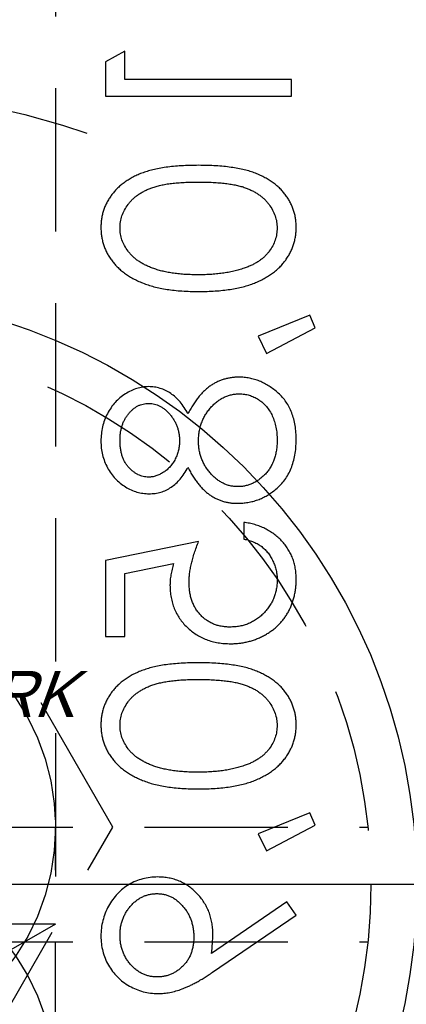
# Model space of a CAD drawing. Extents: x 2651 to 7771, y -1163 to 1075.
# Tile 60 of 256: x 4114 to 4121, y 54 to 71. Entities that reach past the tile are written whole.
import ezdxf

# ---------------------------------------------------------------- set-up
doc = ezdxf.new("R2010")
doc.units = 0
doc.header["$LTSCALE"] = 10
for name, pattern in [('CNSCEN', [17, 15, -1, 0, -1]), ('CNSHID', [4, 3, -1]), ('HIDDEN', [0.375, 0.25, -0.125])]:
    doc.linetypes.add(name, pattern=pattern)
doc.layers.get('0').update_dxf_attribs({"linetype": 'CONTINUOUS'})
doc.layers.get('Defpoints').update_dxf_attribs({"linetype": 'CONTINUOUS'})
for name, color, linetype in [('1', 7, 'CONTINUOUS'), ('COOL', 150, 'HIDDEN'), ('DIM', 3, 'CONTINUOUS'), ('PIN', 3, 'CONTINUOUS'), ('WL1-HL', 4, 'CNSHID'), ('WOR1-CL', 1, 'CNSCEN'), ('WOR1-DL', 7, 'CONTINUOUS')]:
    doc.layers.add(name, color=color, linetype=linetype)
doc.styles.add('china', font='txt')
doc.styles.get("Standard").update_dxf_attribs({"font": 'romans.shx'})
doc.dimstyles.new('MM& INCH5', dxfattribs={"dimtxt": 5, "dimasz": 2.5, "dimexe": 1, "dimexo": 0.5, "dimtad": 0, "dimrnd": 1.38778e-17, "dimzin": 9, "dimdsep": 46, "dimtxsty": 'Standard', "dimblk": 'CLOSED', "dimcen": 0, "dimclrd": 3, "dimclre": 3, "dimclrt": 3, "dimazin": 2, "dimtfac": 0.75, "dimtofl": 0, "dimtmove": 0, "dimatfit": 3, "dimfxl": 0, "dimtolj": 1, "dimarcsym": 0})

# ---------------------------------------------------------------- blocks, each defined once
blk = doc.blocks.new('DSD')
at = {"layer": '1', "color": 7, "linetype": 'Continuous'}
for p, q in [((489.834, 501.531), (489.501, 501.341)), ((489.834, 501.033), (489.834, 501.531)), ((489.501, 501.341), (489.501, 500.742)), ((492.74, 501.033), (489.834, 501.033)), ((492.74, 500.742), (492.74, 501.033)), ((489.501, 500.742), (492.74, 500.742)), ((493.06, 496.922), (492.159, 496.555)), ((493.155, 496.704), (493.06, 496.922)), ((492.303, 496.258), (493.155, 496.704)), ((492.159, 496.555), (492.303, 496.258)), ((491.91, 493.31), (491.91, 493.019)), ((491.121, 492.978), (489.501, 492.646)), ((489.501, 492.646), (489.501, 491.317)), ((489.834, 492.419), (490.685, 492.593)), ((489.834, 491.317), (489.834, 492.419)), ((489.501, 491.317), (489.834, 491.317)), ((493.06, 488.245), (492.159, 487.878)), ((493.155, 488.027), (493.06, 488.245)), ((492.303, 487.58), (493.155, 488.027)), ((492.159, 487.878), (492.303, 487.58)), ((492.661, 486.692), (491.345, 485.791)), ((492.823, 486.459), (492.661, 486.692)), ((491.365, 485.462), (492.823, 486.459))]:
    blk.add_line(p, q, dxfattribs=at)
at = {"layer": '1', "color": 252, "linetype": 'Continuous', "extrusion": (0, 0, -1)}
blk.add_arc((-487.959, 486.516), 28.376, 96.2147, 157.8612, dxfattribs=at)
at = {"layer": '1', "color": 110, "linetype": 'Continuous'}
blk.add_arc((487.959, 486.516), 27.988, 21.018, 83.7852, dxfattribs=at)
at = {"layer": '1', "color": 7, "linetype": 'Continuous'}
for points, knots in [([(491.122, 499.538), (491.07, 499.538), (490.969, 499.537), (490.822, 499.531), (490.685, 499.52), (490.556, 499.505), (490.436, 499.487), (490.326, 499.462), (490.224, 499.435), (490.131, 499.403), (490.046, 499.367), (489.966, 499.327), (489.892, 499.283), (489.822, 499.237), (489.758, 499.187), (489.699, 499.134), (489.647, 499.076), (489.599, 499.015), (489.557, 498.952), (489.52, 498.886), (489.488, 498.819), (489.463, 498.749), (489.443, 498.679), (489.429, 498.606), (489.42, 498.531), (489.419, 498.481), (489.418, 498.455)], [0, 0, 0, 0, 0.068595, 0.133246, 0.194313, 0.251279, 0.304513, 0.354235, 0.400481, 0.443411, 0.484015, 0.523252, 0.561042, 0.5979, 0.633518, 0.668314, 0.702496, 0.736685, 0.770293, 0.803437, 0.835913, 0.86846, 0.900847, 0.933467, 0.966258, 1, 1, 1, 1]), ([(492.823, 498.455), (492.823, 498.481), (492.822, 498.531), (492.813, 498.606), (492.799, 498.678), (492.779, 498.749), (492.755, 498.818), (492.723, 498.885), (492.687, 498.95), (492.645, 499.013), (492.598, 499.073), (492.545, 499.131), (492.486, 499.184), (492.422, 499.233), (492.353, 499.281), (492.278, 499.324), (492.198, 499.364), (492.111, 499.401), (492.018, 499.433), (491.916, 499.462), (491.805, 499.485), (491.685, 499.504), (491.557, 499.52), (491.42, 499.531), (491.274, 499.537), (491.173, 499.538), (491.122, 499.538)], [0, 0, 0, 0, 0.033787, 0.066622, 0.099285, 0.131361, 0.163585, 0.196104, 0.228902, 0.262158, 0.295991, 0.330218, 0.36506, 0.400951, 0.43762, 0.475708, 0.515381, 0.556414, 0.599765, 0.646424, 0.696431, 0.749782, 0.806573, 0.867436, 0.931887, 1, 1, 1, 1]), ([(489.751, 498.446), (489.752, 498.481), (489.756, 498.553), (489.783, 498.659), (489.829, 498.76), (489.88, 498.841), (489.928, 498.903), (489.97, 498.947), (490.016, 498.987), (490.067, 499.025), (490.121, 499.06), (490.179, 499.093), (490.242, 499.122), (490.309, 499.149), (490.383, 499.172), (490.464, 499.192), (490.553, 499.21), (490.651, 499.223), (490.757, 499.234), (490.871, 499.241), (490.993, 499.247), (491.077, 499.247), (491.121, 499.247)], [0, 0, 0, 0, 0.060387, 0.120883, 0.182755, 0.247811, 0.281299, 0.315088, 0.349702, 0.384857, 0.420966, 0.458511, 0.497175, 0.537602, 0.580503, 0.627468, 0.678388, 0.733983, 0.793747, 0.857714, 0.926698, 1, 1, 1, 1]), ([(491.121, 499.247), (491.164, 499.247), (491.248, 499.247), (491.37, 499.241), (491.484, 499.234), (491.589, 499.224), (491.687, 499.209), (491.776, 499.193), (491.858, 499.173), (491.931, 499.149), (491.998, 499.123), (492.061, 499.093), (492.12, 499.062), (492.174, 499.026), (492.224, 498.988), (492.27, 498.947), (492.312, 498.903), (492.361, 498.841), (492.413, 498.76), (492.457, 498.658), (492.485, 498.553), (492.489, 498.481), (492.491, 498.446)], [0, 0, 0, 0, 0.072951, 0.141584, 0.205926, 0.265301, 0.320597, 0.371817, 0.41879, 0.461699, 0.502134, 0.540804, 0.578181, 0.614297, 0.649678, 0.684299, 0.718359, 0.752081, 0.817652, 0.879722, 0.939966, 1, 1, 1, 1]), ([(489.418, 498.455), (489.419, 498.429), (489.42, 498.378), (489.428, 498.303), (489.443, 498.229), (489.463, 498.157), (489.488, 498.086), (489.52, 498.018), (489.556, 497.951), (489.6, 497.887), (489.648, 497.825), (489.702, 497.766), (489.762, 497.711), (489.827, 497.658), (489.899, 497.61), (489.975, 497.564), (490.058, 497.523), (490.147, 497.484), (490.242, 497.45), (490.345, 497.419), (490.455, 497.394), (490.573, 497.373), (490.7, 497.357), (490.834, 497.345), (490.975, 497.339), (491.072, 497.338), (491.122, 497.337)], [0, 0, 0, 0, 0.033788, 0.067194, 0.099862, 0.132567, 0.165151, 0.197913, 0.231319, 0.265083, 0.299255, 0.334399, 0.369943, 0.406284, 0.444064, 0.482998, 0.523354, 0.565537, 0.609613, 0.656391, 0.705885, 0.758325, 0.813832, 0.872795, 0.934722, 1, 1, 1, 1]), ([(491.122, 497.337), (491.172, 497.338), (491.268, 497.339), (491.409, 497.345), (491.542, 497.357), (491.668, 497.372), (491.786, 497.393), (491.896, 497.419), (491.998, 497.447), (492.093, 497.482), (492.181, 497.52), (492.263, 497.562), (492.34, 497.607), (492.411, 497.655), (492.477, 497.707), (492.537, 497.763), (492.591, 497.822), (492.64, 497.885), (492.683, 497.95), (492.721, 498.016), (492.752, 498.086), (492.778, 498.156), (492.798, 498.228), (492.812, 498.302), (492.822, 498.378), (492.823, 498.429), (492.823, 498.455)], [0, 0, 0, 0, 0.065063, 0.126773, 0.185516, 0.240765, 0.29298, 0.34225, 0.388919, 0.432776, 0.474628, 0.514775, 0.553606, 0.591426, 0.628028, 0.663804, 0.698984, 0.733591, 0.767628, 0.801208, 0.834264, 0.866981, 0.89972, 0.932702, 0.966176, 1, 1, 1, 1]), ([(491.121, 497.628), (491.082, 497.629), (491.006, 497.63), (490.894, 497.633), (490.788, 497.643), (490.687, 497.654), (490.592, 497.67), (490.502, 497.688), (490.418, 497.711), (490.339, 497.736), (490.265, 497.764), (490.196, 497.796), (490.133, 497.829), (490.074, 497.866), (490.02, 497.905), (489.973, 497.947), (489.929, 497.991), (489.88, 498.053), (489.829, 498.134), (489.783, 498.234), (489.756, 498.339), (489.752, 498.41), (489.751, 498.446)], [0, 0, 0, 0, 0.065681, 0.128486, 0.188175, 0.245106, 0.299448, 0.350823, 0.399942, 0.446672, 0.491255, 0.533376, 0.573853, 0.612526, 0.649597, 0.685532, 0.720106, 0.753838, 0.818925, 0.880493, 0.940311, 1, 1, 1, 1]), ([(492.491, 498.446), (492.489, 498.41), (492.486, 498.338), (492.458, 498.233), (492.415, 498.132), (492.364, 498.052), (492.316, 497.991), (492.274, 497.948), (492.228, 497.908), (492.178, 497.87), (492.124, 497.836), (492.065, 497.804), (492.002, 497.775), (491.957, 497.759), (491.935, 497.751)], [0, 0, 0, 0, 0.112813, 0.225394, 0.339595, 0.459675, 0.521735, 0.583926, 0.648174, 0.713881, 0.781004, 0.851451, 0.924051, 1, 1, 1, 1]), ([(491.935, 497.751), (491.906, 497.741), (491.847, 497.721), (491.756, 497.696), (491.661, 497.675), (491.561, 497.657), (491.457, 497.645), (491.349, 497.635), (491.236, 497.629), (491.16, 497.628), (491.121, 497.628)], [0, 0, 0, 0, 0.110588, 0.224542, 0.342503, 0.464324, 0.590756, 0.722227, 0.858843, 1, 1, 1, 1]), ([(491.823, 495.843), (491.801, 495.842), (491.756, 495.841), (491.689, 495.834), (491.625, 495.822), (491.562, 495.806), (491.501, 495.785), (491.441, 495.758), (491.384, 495.728), (491.327, 495.693), (491.273, 495.652), (491.22, 495.605), (491.169, 495.553), (491.119, 495.494), (491.07, 495.43), (491.024, 495.36), (490.978, 495.285), (490.95, 495.231), (490.936, 495.204)], [0, 0, 0, 0, 0.058854, 0.116315, 0.172675, 0.22878, 0.28458, 0.340257, 0.39663, 0.453507, 0.512318, 0.572648, 0.636022, 0.702363, 0.771483, 0.844184, 0.92007, 1, 1, 1, 1]), ([(492.823, 494.747), (492.822, 494.791), (492.82, 494.875), (492.806, 494.998), (492.781, 495.113), (492.747, 495.22), (492.704, 495.319), (492.649, 495.409), (492.586, 495.492), (492.512, 495.565), (492.434, 495.63), (492.352, 495.687), (492.269, 495.735), (492.184, 495.775), (492.096, 495.805), (492.007, 495.827), (491.916, 495.84), (491.854, 495.842), (491.823, 495.843)], [0, 0, 0, 0, 0.078556, 0.152863, 0.22356, 0.290375, 0.355403, 0.418291, 0.480389, 0.543073, 0.604924, 0.664398, 0.721943, 0.778375, 0.83383, 0.888861, 0.944089, 1, 1, 1, 1]), ([(490.249, 495.677), (490.215, 495.675), (490.146, 495.672), (490.042, 495.648), (489.941, 495.607), (489.842, 495.553), (489.748, 495.485), (489.665, 495.404), (489.591, 495.311), (489.53, 495.206), (489.479, 495.094), (489.445, 494.976), (489.422, 494.853), (489.42, 494.77), (489.418, 494.728)], [0, 0, 0, 0, 0.074058, 0.14887, 0.226668, 0.307735, 0.391157, 0.473929, 0.557928, 0.644989, 0.733364, 0.821092, 0.909287, 1, 1, 1, 1]), ([(490.936, 495.204), (490.915, 495.241), (490.876, 495.314), (490.803, 495.41), (490.724, 495.493), (490.637, 495.56), (490.546, 495.613), (490.45, 495.649), (490.351, 495.673), (490.283, 495.676), (490.249, 495.677)], [0, 0, 0, 0, 0.14586, 0.282426, 0.41085, 0.535029, 0.654701, 0.770133, 0.884556, 1, 1, 1, 1]), ([(491.121, 494.725), (491.121, 494.754), (491.122, 494.81), (491.133, 494.893), (491.149, 494.973), (491.173, 495.048), (491.203, 495.121), (491.24, 495.19), (491.284, 495.255), (491.334, 495.315), (491.388, 495.37), (491.444, 495.419), (491.503, 495.46), (491.565, 495.493), (491.628, 495.521), (491.695, 495.538), (491.763, 495.55), (491.81, 495.551), (491.833, 495.552)], [0, 0, 0, 0, 0.071269, 0.139812, 0.206497, 0.271535, 0.336082, 0.400528, 0.464984, 0.53005, 0.594423, 0.655583, 0.714849, 0.772115, 0.828999, 0.885122, 0.942079, 1, 1, 1, 1]), ([(491.833, 495.552), (491.862, 495.551), (491.92, 495.548), (492.005, 495.529), (492.088, 495.497), (492.167, 495.452), (492.241, 495.397), (492.305, 495.33), (492.363, 495.253), (492.409, 495.166), (492.446, 495.071), (492.471, 494.968), (492.488, 494.858), (492.49, 494.783), (492.491, 494.744)], [0, 0, 0, 0, 0.074898, 0.148596, 0.224471, 0.302323, 0.381919, 0.461149, 0.542417, 0.626716, 0.714597, 0.804903, 0.900127, 1, 1, 1, 1]), ([(489.751, 494.744), (489.751, 494.767), (489.752, 494.811), (489.759, 494.876), (489.771, 494.938), (489.786, 494.998), (489.808, 495.054), (489.833, 495.107), (489.864, 495.157), (489.899, 495.204), (489.937, 495.246), (489.976, 495.284), (490.018, 495.315), (490.062, 495.342), (490.108, 495.361), (490.155, 495.375), (490.204, 495.385), (490.237, 495.386), (490.254, 495.386)], [0, 0, 0, 0, 0.075243, 0.147209, 0.216447, 0.284025, 0.350655, 0.415031, 0.47963, 0.544652, 0.608044, 0.667828, 0.725114, 0.780992, 0.835527, 0.889438, 0.944072, 1, 1, 1, 1]), ([(490.254, 495.386), (490.271, 495.385), (490.304, 495.384), (490.354, 495.374), (490.402, 495.36), (490.449, 495.337), (490.495, 495.31), (490.539, 495.276), (490.583, 495.236), (490.624, 495.19), (490.663, 495.141), (490.696, 495.089), (490.724, 495.034), (490.748, 494.978), (490.766, 494.919), (490.779, 494.858), (490.787, 494.796), (490.788, 494.754), (490.789, 494.732)], [0, 0, 0, 0, 0.054564, 0.107826, 0.161924, 0.21751, 0.274498, 0.334815, 0.397555, 0.464755, 0.532901, 0.600097, 0.665354, 0.731084, 0.796883, 0.863292, 0.930831, 1, 1, 1, 1]), ([(489.418, 494.728), (489.42, 494.686), (489.422, 494.605), (489.444, 494.486), (489.481, 494.372), (489.531, 494.263), (489.592, 494.162), (489.667, 494.072), (489.75, 493.994), (489.844, 493.928), (489.942, 493.874), (490.046, 493.837), (490.151, 493.813), (490.223, 493.81), (490.259, 493.808)], [0, 0, 0, 0, 0.08941, 0.176306, 0.262626, 0.349446, 0.435498, 0.518928, 0.601355, 0.684256, 0.765807, 0.844877, 0.92228, 1, 1, 1, 1]), ([(490.248, 494.099), (490.232, 494.099), (490.202, 494.1), (490.156, 494.109), (490.112, 494.122), (490.069, 494.14), (490.027, 494.164), (489.985, 494.192), (489.945, 494.226), (489.906, 494.264), (489.87, 494.307), (489.837, 494.356), (489.81, 494.409), (489.788, 494.467), (489.772, 494.53), (489.759, 494.597), (489.752, 494.669), (489.751, 494.718), (489.751, 494.744)], [0, 0, 0, 0, 0.050902, 0.101034, 0.151084, 0.203062, 0.256248, 0.310847, 0.368769, 0.430015, 0.49252, 0.556049, 0.621996, 0.690192, 0.761385, 0.836356, 0.915487, 1, 1, 1, 1]), ([(490.789, 494.732), (490.788, 494.705), (490.786, 494.65), (490.771, 494.569), (490.748, 494.491), (490.716, 494.415), (490.675, 494.345), (490.627, 494.282), (490.572, 494.227), (490.51, 494.182), (490.445, 494.146), (490.38, 494.118), (490.314, 494.102), (490.269, 494.1), (490.248, 494.099)], [0, 0, 0, 0, 0.08969, 0.178494, 0.266838, 0.356558, 0.445334, 0.530806, 0.614076, 0.697707, 0.779142, 0.855354, 0.928557, 1, 1, 1, 1]), ([(491.803, 493.933), (491.78, 493.934), (491.737, 493.935), (491.672, 493.946), (491.61, 493.964), (491.549, 493.99), (491.491, 494.023), (491.434, 494.063), (491.379, 494.111), (491.327, 494.165), (491.279, 494.224), (491.237, 494.286), (491.201, 494.352), (491.172, 494.421), (491.149, 494.493), (491.133, 494.568), (491.122, 494.645), (491.121, 494.698), (491.121, 494.725)], [0, 0, 0, 0, 0.057339, 0.113063, 0.169181, 0.225775, 0.283826, 0.343454, 0.405907, 0.471392, 0.538003, 0.603064, 0.667602, 0.732225, 0.797005, 0.863048, 0.930357, 1, 1, 1, 1]), ([(492.491, 494.744), (492.49, 494.714), (492.489, 494.654), (492.479, 494.568), (492.463, 494.487), (492.44, 494.411), (492.412, 494.339), (492.376, 494.272), (492.335, 494.209), (492.286, 494.153), (492.233, 494.101), (492.178, 494.057), (492.121, 494.018), (492.061, 493.987), (492, 493.963), (491.936, 493.945), (491.87, 493.935), (491.825, 493.933), (491.803, 493.933)], [0, 0, 0, 0, 0.076559, 0.149161, 0.218827, 0.285567, 0.350313, 0.414125, 0.477179, 0.540368, 0.602202, 0.662034, 0.719934, 0.775907, 0.831115, 0.886667, 0.942552, 1, 1, 1, 1]), ([(492.467, 493.888), (492.496, 493.913), (492.552, 493.964), (492.625, 494.052), (492.687, 494.148), (492.737, 494.253), (492.775, 494.365), (492.803, 494.485), (492.819, 494.614), (492.822, 494.702), (492.823, 494.747)], [0, 0, 0, 0, 0.119283, 0.237093, 0.354796, 0.474576, 0.59746, 0.724926, 0.858883, 1, 1, 1, 1]), ([(490.259, 493.808), (490.294, 493.81), (490.363, 493.812), (490.463, 493.834), (490.558, 493.871), (490.646, 493.922), (490.728, 493.987), (490.804, 494.067), (490.875, 494.161), (490.915, 494.232), (490.936, 494.268)], [0, 0, 0, 0, 0.121904, 0.239413, 0.35541, 0.472091, 0.592859, 0.718703, 0.854892, 1, 1, 1, 1]), ([(490.936, 494.268), (490.95, 494.242), (490.977, 494.19), (491.02, 494.116), (491.066, 494.049), (491.112, 493.986), (491.16, 493.929), (491.21, 493.878), (491.26, 493.832), (491.313, 493.792), (491.367, 493.757), (491.423, 493.726), (491.481, 493.7), (491.541, 493.679), (491.602, 493.662), (491.665, 493.65), (491.73, 493.644), (491.774, 493.643), (491.797, 493.642)], [0, 0, 0, 0, 0.079525, 0.1551, 0.22722, 0.295911, 0.362056, 0.42552, 0.485813, 0.544495, 0.60146, 0.657841, 0.713974, 0.769468, 0.82613, 0.882885, 0.940701, 1, 1, 1, 1]), ([(491.797, 493.642), (491.828, 493.643), (491.89, 493.644), (491.981, 493.657), (492.069, 493.675), (492.155, 493.702), (492.238, 493.737), (492.317, 493.78), (492.395, 493.829), (492.443, 493.868), (492.467, 493.888)], [0, 0, 0, 0, 0.128158, 0.253673, 0.377325, 0.499385, 0.622918, 0.745839, 0.871395, 1, 1, 1, 1]), ([(492.823, 492.322), (492.822, 492.354), (492.821, 492.418), (492.808, 492.511), (492.789, 492.6), (492.761, 492.686), (492.725, 492.767), (492.68, 492.845), (492.629, 492.919), (492.569, 492.988), (492.504, 493.052), (492.433, 493.109), (492.357, 493.16), (492.277, 493.204), (492.192, 493.242), (492.102, 493.271), (492.007, 493.295), (491.943, 493.305), (491.91, 493.31)], [0, 0, 0, 0, 0.065421, 0.128708, 0.190236, 0.250724, 0.310637, 0.370766, 0.431615, 0.493523, 0.555883, 0.617342, 0.678668, 0.740711, 0.802985, 0.866803, 0.932347, 1, 1, 1, 1]), ([(490.955, 492.264), (490.955, 492.289), (490.956, 492.341), (490.964, 492.421), (490.978, 492.504), (490.996, 492.592), (491.019, 492.683), (491.048, 492.778), (491.082, 492.877), (491.108, 492.944), (491.121, 492.978)], [0, 0, 0, 0, 0.102203, 0.211023, 0.3251, 0.446502, 0.573788, 0.708901, 0.850358, 1, 1, 1, 1]), ([(491.91, 493.019), (491.94, 493.012), (492, 492.999), (492.083, 492.968), (492.158, 492.932), (492.224, 492.888), (492.282, 492.835), (492.333, 492.776), (492.379, 492.709), (492.418, 492.634), (492.451, 492.556), (492.473, 492.474), (492.489, 492.39), (492.49, 492.334), (492.491, 492.305)], [0, 0, 0, 0, 0.094687, 0.181994, 0.264377, 0.34218, 0.418618, 0.496509, 0.577369, 0.661511, 0.746733, 0.831258, 0.915206, 1, 1, 1, 1]), ([(490.685, 492.593), (490.676, 492.559), (490.658, 492.493), (490.637, 492.395), (490.625, 492.301), (490.623, 492.241), (490.622, 492.212)], [0, 0, 0, 0, 0.275068, 0.532901, 0.773973, 1, 1, 1, 1]), ([(491.67, 491.483), (491.644, 491.484), (491.593, 491.485), (491.518, 491.495), (491.448, 491.512), (491.381, 491.535), (491.318, 491.565), (491.258, 491.602), (491.203, 491.645), (491.152, 491.696), (491.105, 491.75), (491.065, 491.811), (491.031, 491.876), (491.002, 491.945), (490.981, 492.019), (490.966, 492.096), (490.957, 492.179), (490.955, 492.235), (490.955, 492.264)], [0, 0, 0, 0, 0.065351, 0.127916, 0.18836, 0.247216, 0.30563, 0.36377, 0.422661, 0.482687, 0.5433, 0.604118, 0.664965, 0.727413, 0.791468, 0.858055, 0.927037, 1, 1, 1, 1]), ([(492.491, 492.305), (492.49, 492.278), (492.489, 492.223), (492.477, 492.143), (492.459, 492.065), (492.433, 491.991), (492.401, 491.919), (492.359, 491.852), (492.312, 491.786), (492.257, 491.724), (492.197, 491.668), (492.133, 491.618), (492.064, 491.577), (491.992, 491.542), (491.917, 491.516), (491.838, 491.497), (491.755, 491.486), (491.698, 491.484), (491.67, 491.483)], [0, 0, 0, 0, 0.064207, 0.126425, 0.18768, 0.248216, 0.308305, 0.369661, 0.431699, 0.495947, 0.559758, 0.622295, 0.683911, 0.745092, 0.80674, 0.869087, 0.93329, 1, 1, 1, 1]), ([(491.682, 491.193), (491.708, 491.193), (491.761, 491.194), (491.839, 491.201), (491.915, 491.213), (491.989, 491.229), (492.062, 491.25), (492.133, 491.275), (492.203, 491.306), (492.27, 491.34), (492.335, 491.378), (492.396, 491.42), (492.454, 491.465), (492.507, 491.513), (492.556, 491.565), (492.602, 491.62), (492.644, 491.678), (492.681, 491.74), (492.715, 491.804), (492.743, 491.871), (492.768, 491.94), (492.788, 492.012), (492.804, 492.086), (492.815, 492.162), (492.822, 492.241), (492.823, 492.295), (492.823, 492.322)], [0, 0, 0, 0, 0.044014, 0.087434, 0.130118, 0.172554, 0.214555, 0.256298, 0.298438, 0.340849, 0.382715, 0.423924, 0.464246, 0.504074, 0.543862, 0.583567, 0.623094, 0.663229, 0.703551, 0.743938, 0.784541, 0.82575, 0.867757, 0.910745, 0.954914, 1, 1, 1, 1]), ([(490.622, 492.212), (490.623, 492.176), (490.625, 492.105), (490.64, 492.001), (490.663, 491.901), (490.695, 491.807), (490.737, 491.717), (490.789, 491.633), (490.849, 491.553), (490.919, 491.479), (490.996, 491.412), (491.078, 491.353), (491.166, 491.303), (491.259, 491.263), (491.357, 491.231), (491.461, 491.209), (491.57, 491.195), (491.644, 491.193), (491.682, 491.193)], [0, 0, 0, 0, 0.065808, 0.129394, 0.190894, 0.251281, 0.310815, 0.370371, 0.430768, 0.492881, 0.555104, 0.616067, 0.677256, 0.73826, 0.800762, 0.864778, 0.931045, 1, 1, 1, 1]), ([(491.122, 490.86), (491.07, 490.86), (490.969, 490.86), (490.822, 490.853), (490.685, 490.842), (490.556, 490.827), (490.436, 490.809), (490.326, 490.785), (490.224, 490.757), (490.131, 490.725), (490.046, 490.689), (489.966, 490.65), (489.892, 490.606), (489.822, 490.56), (489.758, 490.509), (489.699, 490.456), (489.647, 490.399), (489.599, 490.338), (489.557, 490.274), (489.52, 490.209), (489.488, 490.141), (489.463, 490.072), (489.443, 490.001), (489.429, 489.928), (489.42, 489.854), (489.419, 489.803), (489.418, 489.778)], [0, 0, 0, 0, 0.068595, 0.133246, 0.194313, 0.251279, 0.304513, 0.354235, 0.400481, 0.443411, 0.484015, 0.523252, 0.561042, 0.5979, 0.633518, 0.668314, 0.702496, 0.736685, 0.770293, 0.803437, 0.835913, 0.86846, 0.900847, 0.933467, 0.966258, 1, 1, 1, 1]), ([(492.823, 489.778), (492.823, 489.803), (492.822, 489.854), (492.813, 489.928), (492.799, 490.001), (492.779, 490.071), (492.755, 490.14), (492.723, 490.207), (492.687, 490.272), (492.645, 490.335), (492.598, 490.396), (492.545, 490.453), (492.486, 490.506), (492.422, 490.556), (492.353, 490.603), (492.278, 490.646), (492.198, 490.687), (492.111, 490.723), (492.018, 490.756), (491.916, 490.785), (491.805, 490.807), (491.685, 490.827), (491.557, 490.842), (491.42, 490.853), (491.274, 490.86), (491.173, 490.86), (491.122, 490.86)], [0, 0, 0, 0, 0.033787, 0.066622, 0.099285, 0.131361, 0.163585, 0.196104, 0.228902, 0.262158, 0.295991, 0.330218, 0.36506, 0.400951, 0.43762, 0.475708, 0.515381, 0.556414, 0.599765, 0.646424, 0.696431, 0.749782, 0.806573, 0.867436, 0.931887, 1, 1, 1, 1]), ([(489.751, 489.768), (489.752, 489.804), (489.756, 489.876), (489.783, 489.981), (489.829, 490.083), (489.88, 490.164), (489.928, 490.226), (489.97, 490.269), (490.016, 490.31), (490.067, 490.348), (490.121, 490.383), (490.179, 490.415), (490.242, 490.444), (490.309, 490.471), (490.383, 490.495), (490.464, 490.514), (490.553, 490.532), (490.651, 490.545), (490.757, 490.557), (490.871, 490.564), (490.993, 490.57), (491.077, 490.57), (491.121, 490.57)], [0, 0, 0, 0, 0.060387, 0.120883, 0.182755, 0.247811, 0.281299, 0.315088, 0.349702, 0.384857, 0.420966, 0.458511, 0.497175, 0.537602, 0.580503, 0.627468, 0.678388, 0.733983, 0.793747, 0.857714, 0.926698, 1, 1, 1, 1]), ([(491.121, 490.57), (491.164, 490.57), (491.248, 490.57), (491.37, 490.564), (491.484, 490.556), (491.589, 490.546), (491.687, 490.532), (491.776, 490.515), (491.858, 490.496), (491.931, 490.472), (491.998, 490.445), (492.061, 490.416), (492.12, 490.384), (492.174, 490.349), (492.224, 490.311), (492.27, 490.27), (492.312, 490.225), (492.361, 490.164), (492.413, 490.083), (492.457, 489.98), (492.485, 489.875), (492.489, 489.804), (492.491, 489.768)], [0, 0, 0, 0, 0.072951, 0.141584, 0.205926, 0.265301, 0.320597, 0.371817, 0.41879, 0.461699, 0.502134, 0.540804, 0.578181, 0.614297, 0.649678, 0.684299, 0.718359, 0.752081, 0.817652, 0.879722, 0.939966, 1, 1, 1, 1]), ([(489.418, 489.778), (489.419, 489.752), (489.42, 489.701), (489.428, 489.625), (489.443, 489.551), (489.463, 489.479), (489.488, 489.409), (489.52, 489.34), (489.556, 489.273), (489.6, 489.209), (489.648, 489.147), (489.702, 489.088), (489.762, 489.033), (489.827, 488.981), (489.899, 488.933), (489.975, 488.887), (490.058, 488.846), (490.147, 488.806), (490.242, 488.772), (490.345, 488.741), (490.455, 488.716), (490.573, 488.696), (490.7, 488.68), (490.834, 488.668), (490.975, 488.662), (491.072, 488.661), (491.122, 488.66)], [0, 0, 0, 0, 0.033788, 0.067194, 0.099862, 0.132567, 0.165151, 0.197913, 0.231319, 0.265083, 0.299255, 0.334399, 0.369943, 0.406284, 0.444064, 0.482998, 0.523354, 0.565537, 0.609613, 0.656391, 0.705885, 0.758325, 0.813832, 0.872795, 0.934722, 1, 1, 1, 1]), ([(491.121, 488.951), (491.082, 488.951), (491.006, 488.952), (490.894, 488.956), (490.788, 488.966), (490.687, 488.977), (490.592, 488.993), (490.502, 489.01), (490.418, 489.033), (490.339, 489.058), (490.265, 489.087), (490.196, 489.118), (490.133, 489.152), (490.074, 489.188), (490.02, 489.227), (489.973, 489.269), (489.929, 489.313), (489.88, 489.375), (489.829, 489.456), (489.783, 489.557), (489.756, 489.662), (489.752, 489.733), (489.751, 489.768)], [0, 0, 0, 0, 0.065681, 0.128486, 0.188175, 0.245106, 0.299448, 0.350823, 0.399942, 0.446672, 0.491255, 0.533376, 0.573853, 0.612526, 0.649597, 0.685532, 0.720106, 0.753838, 0.818925, 0.880493, 0.940311, 1, 1, 1, 1]), ([(491.122, 488.66), (491.172, 488.661), (491.268, 488.662), (491.409, 488.668), (491.542, 488.68), (491.668, 488.695), (491.786, 488.716), (491.896, 488.741), (491.998, 488.77), (492.093, 488.805), (492.181, 488.843), (492.263, 488.885), (492.34, 488.929), (492.411, 488.978), (492.477, 489.03), (492.537, 489.086), (492.591, 489.145), (492.64, 489.207), (492.683, 489.272), (492.721, 489.339), (492.752, 489.408), (492.778, 489.478), (492.798, 489.551), (492.812, 489.625), (492.822, 489.701), (492.823, 489.752), (492.823, 489.778)], [0, 0, 0, 0, 0.065063, 0.126773, 0.185516, 0.240765, 0.29298, 0.34225, 0.388919, 0.432776, 0.474628, 0.514775, 0.553606, 0.591426, 0.628028, 0.663804, 0.698984, 0.733591, 0.767628, 0.801208, 0.834264, 0.866981, 0.89972, 0.932702, 0.966176, 1, 1, 1, 1]), ([(492.491, 489.768), (492.489, 489.732), (492.486, 489.661), (492.458, 489.556), (492.415, 489.454), (492.364, 489.375), (492.316, 489.314), (492.274, 489.271), (492.228, 489.231), (492.178, 489.193), (492.124, 489.158), (492.065, 489.127), (492.002, 489.098), (491.957, 489.082), (491.935, 489.073)], [0, 0, 0, 0, 0.112813, 0.225394, 0.339595, 0.459675, 0.521735, 0.583926, 0.648174, 0.713881, 0.781004, 0.851451, 0.924051, 1, 1, 1, 1]), ([(491.935, 489.073), (491.906, 489.063), (491.847, 489.044), (491.756, 489.018), (491.661, 488.998), (491.561, 488.98), (491.457, 488.968), (491.349, 488.958), (491.236, 488.952), (491.16, 488.951), (491.121, 488.951)], [0, 0, 0, 0, 0.110588, 0.224542, 0.342503, 0.464324, 0.590756, 0.722227, 0.858843, 1, 1, 1, 1]), ([(490.41, 487.124), (490.365, 487.122), (490.276, 487.119), (490.146, 487.094), (490.023, 487.052), (489.908, 486.994), (489.801, 486.921), (489.706, 486.833), (489.622, 486.73), (489.549, 486.616), (489.491, 486.493), (489.449, 486.364), (489.423, 486.229), (489.42, 486.139), (489.418, 486.093)], [0, 0, 0, 0, 0.085249, 0.167327, 0.248175, 0.328829, 0.409908, 0.490584, 0.572993, 0.658265, 0.744222, 0.82906, 0.913938, 1, 1, 1, 1]), ([(491.37, 486.132), (491.369, 486.166), (491.367, 486.233), (491.354, 486.331), (491.333, 486.425), (491.302, 486.515), (491.263, 486.602), (491.215, 486.684), (491.159, 486.763), (491.094, 486.836), (491.023, 486.903), (490.948, 486.963), (490.868, 487.012), (490.784, 487.053), (490.696, 487.085), (490.605, 487.107), (490.509, 487.121), (490.443, 487.123), (490.41, 487.124)], [0, 0, 0, 0, 0.066295, 0.130131, 0.192862, 0.25436, 0.31591, 0.377338, 0.440205, 0.504175, 0.568034, 0.630228, 0.690861, 0.751422, 0.811466, 0.87275, 0.935391, 1, 1, 1, 1]), ([(489.751, 486.108), (489.751, 486.133), (489.753, 486.181), (489.761, 486.252), (489.776, 486.321), (489.797, 486.386), (489.824, 486.45), (489.856, 486.51), (489.895, 486.567), (489.939, 486.621), (489.986, 486.671), (490.037, 486.714), (490.091, 486.751), (490.146, 486.781), (490.205, 486.804), (490.266, 486.821), (490.329, 486.831), (490.372, 486.833), (490.394, 486.833)], [0, 0, 0, 0, 0.068712, 0.134812, 0.199538, 0.263335, 0.326747, 0.390328, 0.454126, 0.519203, 0.58351, 0.645497, 0.70529, 0.763488, 0.821856, 0.880004, 0.939108, 1, 1, 1, 1]), ([(490.394, 486.833), (490.416, 486.833), (490.459, 486.831), (490.523, 486.821), (490.583, 486.803), (490.642, 486.779), (490.698, 486.748), (490.751, 486.709), (490.802, 486.664), (490.85, 486.612), (490.894, 486.556), (490.933, 486.496), (490.965, 486.434), (490.991, 486.368), (491.012, 486.3), (491.027, 486.228), (491.036, 486.154), (491.037, 486.104), (491.038, 486.078)], [0, 0, 0, 0, 0.05954, 0.117423, 0.17444, 0.231734, 0.289722, 0.3492, 0.410516, 0.47508, 0.540094, 0.604444, 0.668697, 0.73211, 0.796739, 0.862906, 0.930462, 1, 1, 1, 1]), ([(489.418, 486.093), (489.42, 486.048), (489.423, 485.959), (489.448, 485.829), (489.489, 485.704), (489.546, 485.586), (489.618, 485.476), (489.703, 485.377), (489.802, 485.291), (489.913, 485.219), (490.031, 485.162), (490.155, 485.12), (490.283, 485.094), (490.37, 485.091), (490.414, 485.089)], [0, 0, 0, 0, 0.085532, 0.169003, 0.251943, 0.335682, 0.419409, 0.501265, 0.583703, 0.668, 0.751919, 0.834598, 0.916526, 1, 1, 1, 1]), ([(490.394, 485.38), (490.372, 485.381), (490.329, 485.382), (490.266, 485.392), (490.205, 485.409), (490.146, 485.432), (490.091, 485.462), (490.037, 485.499), (489.986, 485.542), (489.938, 485.592), (489.895, 485.646), (489.856, 485.704), (489.824, 485.764), (489.797, 485.827), (489.776, 485.893), (489.761, 485.962), (489.753, 486.034), (489.751, 486.083), (489.751, 486.108)], [0, 0, 0, 0, 0.06076, 0.119735, 0.177757, 0.235999, 0.29407, 0.353733, 0.415973, 0.48014, 0.545076, 0.608735, 0.672178, 0.735453, 0.799112, 0.864284, 0.930837, 1, 1, 1, 1]), ([(491.345, 485.791), (491.352, 485.849), (491.366, 485.962), (491.369, 486.076), (491.37, 486.132)], [0, 0, 0, 0, 0.507858, 1, 1, 1, 1]), ([(491.038, 486.078), (491.037, 486.052), (491.036, 486.002), (491.027, 485.929), (491.012, 485.859), (490.991, 485.794), (490.966, 485.732), (490.933, 485.674), (490.894, 485.62), (490.851, 485.571), (490.802, 485.526), (490.751, 485.487), (490.698, 485.454), (490.641, 485.427), (490.583, 485.405), (490.522, 485.39), (490.459, 485.382), (490.416, 485.381), (490.394, 485.38)], [0, 0, 0, 0, 0.072713, 0.141547, 0.208363, 0.272462, 0.33539, 0.397711, 0.459383, 0.522098, 0.584315, 0.644392, 0.703345, 0.761509, 0.82003, 0.878517, 0.938265, 1, 1, 1, 1]), ([(490.414, 485.089), (490.448, 485.09), (490.517, 485.093), (490.621, 485.108), (490.728, 485.134), (490.819, 485.164), (490.893, 485.193), (490.952, 485.22), (491.014, 485.25), (491.079, 485.285), (491.147, 485.323), (491.217, 485.366), (491.29, 485.412), (491.339, 485.445), (491.365, 485.462)], [0, 0, 0, 0, 0.09832, 0.199417, 0.305603, 0.416162, 0.474582, 0.537006, 0.603857, 0.67409, 0.749417, 0.828253, 0.912054, 1, 1, 1, 1])]:
    blk.add_open_spline(points, degree=3, knots=knots, dxfattribs=at)
blk = doc.blocks.new('*D149')
at = {"layer": 'Defpoints', "color": 0}
for p in [(4171.684, 387.642), (3870.047, 12.642), (3896.684, 12.642)]:
    blk.add_point(p, dxfattribs=at)
at = {"layer": 'DIM', "color": 3, "lineweight": -2}
blk.add_line((3896.184, 12.642), (3870.047, 12.642), dxfattribs=at)
at = {"layer": 'DIM', "color": 3, "insert": (3844.303, 12.642), "char_height": 5, "attachment_point": 5}
blk.add_mtext('\\A1;375 [14.764]', dxfattribs=at)
blk = doc.blocks.new('_Closed')
at = {"color": 0, "linetype": 'ByBlock', "lineweight": -2}
for p, q in [((-1, 0.1667), (0, 0)), ((-1, 0.1667), (-1, -0.1667)), ((0, 0), (-1, -0.1667)), ((0, 0), (-1, 0))]:
    blk.add_line(p, q, dxfattribs=at)
blk = doc.blocks.new('*D150')
at = {"layer": 'Defpoints', "color": 0}
for p in [(4171.684, 387.642), (3870.047, 55.642), (3896.684, 55.642)]:
    blk.add_point(p, dxfattribs=at)
at = {"layer": 'DIM', "color": 3, "lineweight": -2}
blk.add_line((3896.184, 55.642), (3870.047, 55.642), dxfattribs=at)
at = {"layer": 'DIM', "color": 3, "insert": (3844.303, 55.642), "char_height": 5, "attachment_point": 5}
blk.add_mtext('\\A1;332 [13.071]', dxfattribs=at)
blk = doc.blocks.new('*D151')
at = {"layer": 'Defpoints', "color": 0}
for p in [(4171.684, 387.642), (3870.047, -22.358), (3962.156, -22.358)]:
    blk.add_point(p, dxfattribs=at)
at = {"layer": 'DIM', "color": 3, "lineweight": -2}
blk.add_line((3961.656, -22.358), (3870.047, -22.358), dxfattribs=at)
at = {"layer": 'DIM', "color": 3, "insert": (3844.303, -22.358), "char_height": 5, "attachment_point": 5}
blk.add_mtext('\\A1;410 [16.142]', dxfattribs=at)
blk = doc.blocks.new('*D152')
at = {"layer": 'Defpoints', "color": 0}
for p in [(4171.684, 387.642), (3870.047, -84.358), (3941.504, -84.358)]:
    blk.add_point(p, dxfattribs=at)
at = {"layer": 'DIM', "color": 3, "lineweight": -2}
blk.add_line((3941.004, -84.358), (3870.047, -84.358), dxfattribs=at)
at = {"layer": 'DIM', "color": 3, "insert": (3844.303, -84.358), "char_height": 5, "attachment_point": 5}
blk.add_mtext('\\A1;472 [18.583]', dxfattribs=at)
blk = doc.blocks.new('*D153')
at = {"layer": 'Defpoints', "color": 0}
for p in [(4171.684, 387.642), (3870.047, -57.358), (4069.264, -57.358)]:
    blk.add_point(p, dxfattribs=at)
at = {"layer": 'DIM', "color": 3, "lineweight": -2}
blk.add_line((4068.764, -57.358), (3870.047, -57.358), dxfattribs=at)
at = {"layer": 'DIM', "color": 3, "insert": (3846.684, -57.358), "char_height": 5, "attachment_point": 5}
blk.add_mtext('\\A1;445 [17.52]', dxfattribs=at)
blk = doc.blocks.new('*D154')
at = {"layer": 'Defpoints', "color": 0}
for p in [(4171.684, 387.642), (3870.047, -104.358), (4071.444, -104.358)]:
    blk.add_point(p, dxfattribs=at)
at = {"layer": 'DIM', "color": 3, "lineweight": -2}
blk.add_line((4070.944, -104.358), (3870.047, -104.358), dxfattribs=at)
at = {"layer": 'DIM', "color": 3, "insert": (3846.684, -104.358), "char_height": 5, "attachment_point": 5}
blk.add_mtext('\\A1;492 [19.37]', dxfattribs=at)
blk = doc.blocks.new('*D155')
at = {"layer": 'Defpoints', "color": 0}
for p in [(4171.684, 387.642), (3870.047, -124.358), (4057.484, -124.358)]:
    blk.add_point(p, dxfattribs=at)
at = {"layer": 'DIM', "color": 3, "lineweight": -2}
blk.add_line((4056.984, -124.358), (3870.047, -124.358), dxfattribs=at)
at = {"layer": 'DIM', "color": 3, "insert": (3844.303, -124.358), "char_height": 5, "attachment_point": 5}
blk.add_mtext('\\A1;512 [20.157]', dxfattribs=at)
blk = doc.blocks.new('*D192')
at = {"layer": 'Defpoints', "color": 0}
for p in [(4171.684, 387.642), (3870.047, 32.042), (4076.434, 32.042)]:
    blk.add_point(p, dxfattribs=at)
at = {"layer": 'DIM', "color": 3, "lineweight": -2}
blk.add_line((4075.934, 32.042), (3870.047, 32.042), dxfattribs=at)
at = {"layer": 'DIM', "color": 3, "insert": (3849.065, 32.042), "char_height": 5, "attachment_point": 5}
blk.add_mtext('\\A1;355.6 [14]', dxfattribs=at)
blk = doc.blocks.new('*D194')
at = {"layer": 'Defpoints', "color": 0}
for p in [(4171.684, 387.642), (3974.684, -117.538), (3974.684, -149.953)]:
    blk.add_point(p, dxfattribs=at)
at = {"layer": 'DIM', "color": 3, "lineweight": -2}
blk.add_line((3974.684, -118.038), (3974.684, -149.953), dxfattribs=at)
at = {"layer": 'DIM', "color": 3, "insert": (3974.684, -172.959), "char_height": 5, "attachment_point": 5, "rotation": 90}
blk.add_mtext('\\A1;197 [7.756]', dxfattribs=at)
blk = doc.blocks.new('*D195')
at = {"layer": 'Defpoints', "color": 0}
for p in [(4171.684, 387.642), (4046.684, -137.358), (4046.684, -149.953)]:
    blk.add_point(p, dxfattribs=at)
at = {"layer": 'DIM', "color": 3, "lineweight": -2}
blk.add_line((4046.684, -137.858), (4046.684, -149.953), dxfattribs=at)
at = {"layer": 'DIM', "color": 3, "insert": (4046.684, -172.959), "char_height": 5, "attachment_point": 5, "rotation": 90}
blk.add_mtext('\\A1;125 [4.921]', dxfattribs=at)
blk = doc.blocks.new('*D196')
at = {"layer": 'Defpoints', "color": 0}
for p in [(4171.684, 387.642), (4064.684, -131.558), (4064.684, -149.953)]:
    blk.add_point(p, dxfattribs=at)
at = {"layer": 'DIM', "color": 3, "lineweight": -2}
blk.add_line((4064.684, -132.058), (4064.684, -149.953), dxfattribs=at)
at = {"layer": 'DIM', "color": 3, "insert": (4064.684, -172.959), "char_height": 5, "attachment_point": 5, "rotation": 90}
blk.add_mtext('\\A1;107 [4.213]', dxfattribs=at)
blk = doc.blocks.new('*D197')
at = {"layer": 'Defpoints', "color": 0}
for p in [(4171.684, 387.642), (4086.684, -119.598), (4086.684, -149.953)]:
    blk.add_point(p, dxfattribs=at)
at = {"layer": 'DIM', "color": 3, "lineweight": -2}
blk.add_line((4086.684, -120.098), (4086.684, -149.953), dxfattribs=at)
at = {"layer": 'DIM', "color": 3, "insert": (4086.684, -170.935), "char_height": 5, "attachment_point": 5, "rotation": 90}
blk.add_mtext('\\A1;85 [3.346]', dxfattribs=at)
blk = doc.blocks.new('*D198')
at = {"layer": 'Defpoints', "color": 0}
for p in [(4171.684, 387.642), (4096.684, -84.778), (4096.684, -149.953)]:
    blk.add_point(p, dxfattribs=at)
at = {"layer": 'DIM', "color": 3, "lineweight": -2}
blk.add_line((4096.684, -85.278), (4096.684, -149.953), dxfattribs=at)
at = {"layer": 'DIM', "color": 3, "insert": (4096.684, -170.935), "char_height": 5, "attachment_point": 5, "rotation": 90}
blk.add_mtext('\\A1;75 [2.953]', dxfattribs=at)
blk = doc.blocks.new('*D279')
at = {"layer": 'Defpoints', "color": 0}
for p in [(4171.684, 387.642), (3870.047, -67.358), (3896.684, -67.358)]:
    blk.add_point(p, dxfattribs=at)
at = {"layer": 'DIM', "color": 3, "lineweight": -2}
blk.add_line((3896.184, -67.358), (3870.047, -67.358), dxfattribs=at)
at = {"layer": 'DIM', "color": 3, "insert": (3844.303, -67.358), "char_height": 5, "attachment_point": 5}
blk.add_mtext('\\A1;455 [17.913]', dxfattribs=at)
blk = doc.blocks.new('117')
at = {"layer": 'WL1-HL'}
for radius in [13.87, 10.3]:
    blk.add_circle((254.95, 1693.104), radius, dxfattribs=at)
at = {"layer": 'WOR1-CL'}
blk.add_line((269.32, 1693.104), (240.58, 1693.104), dxfattribs=at)
at = {"layer": 'WOR1-DL', "style": 'china', "oblique": 20}
blk.add_text('ARRK', height=0.8, dxfattribs=at).set_placement((256.305, 1696.027))
blk = doc.blocks.new('A$C257357D5')
at = {"layer": 'COOL'}
for p, q in [((-70.447, -31), (-51.553, -31)), ((-57, -35.5), (-57, -31)), ((-57, -32.691), (-65, -32.691)), ((-70.447, -33), (-51.553, -33))]:
    blk.add_line(p, q, dxfattribs=at)
for points in [[(-57, 49.388), (-57, -32.691), (-61, -35), (-65, -32.691), (-65, 49.388)], [(-237.406, -35), (-58.309, -35), (-56, -31), (-58.309, -27), (-237.406, -27)]]:
    blk.add_lwpolyline(points, dxfattribs=at)
for centre, radius in [((-61, -32), 9.5), ((-61, -31), 4), ((-61, -35.5), 4)]:
    blk.add_circle(centre, radius, dxfattribs=at)
blk.add_blockref('117', (-315.95, -1725.104), dxfattribs=at)
blk = doc.blocks.new('*U6', base_point=(965.4695, 1808.9548))
blk.add_circle((965.4695, 1808.9548), 0.5)
for radius, start, end in [(0.4724, 90, 180), (0.3937, 90, 180), (0.315, 90, 180), (0.2362, 90, 180), (0.1575, 90, 180), (0.0787, 90, 180), (0.0787, 270, 0), (0.1575, 270, 0), (0.2362, 270, 0), (0.315, 270, 0), (0.3937, 270, 0), (0.4724, 270, 0)]:
    blk.add_arc((965.4695, 1808.9548), radius, start, end)
at = {"layer": 'PIN'}
for p, q in [((965.4695, 1809.5548), (965.4695, 1808.3548)), ((964.8695, 1808.9548), (966.0695, 1808.9548))]:
    blk.add_line(p, q, dxfattribs=at)

msp = doc.modelspace()

# ---------------------------------------------------------------- block references
at = {"layer": 'DIM'}
for name, p in [('DSD', (3626.059, -431.352)), ('A$C257357D5', (4171.684, 87.642))]:
    msp.add_blockref(name, p, dxfattribs=at)
at = {"layer": 'PIN', "xscale": 6.35, "yscale": 6.35, "zscale": 6.35}
msp.add_blockref('*U6', (4122.684, 73.642), dxfattribs=at)

# ---------------------------------------------------------------- dimensions: what is measured, and where the dimension line sits
at = {"layer": 'DIM'}
for feature_location, offset, dtype, picture, middle in [((3962.156, -22.358), (-92.109, 0), 0, '*D151', (3844.303, -22.358)), ((3941.504, -84.358), (-71.457, 0), 0, '*D152', (3844.303, -84.358)), ((3896.684, -67.358), (-26.637, 0), 0, '*D279', (3844.303, -67.358)), ((4057.484, -124.358), (-187.437, 0), 0, '*D155', (3844.303, -124.358)), ((3896.684, 12.642), (-26.637, 0), 0, '*D149', (3844.303, 12.642)), ((3896.684, 55.642), (-26.637, 0), 0, '*D150', (3844.303, 55.642)), ((4069.264, -57.358), (-199.217, 0), 0, '*D153', (3846.684, -57.358)), ((4071.444, -104.358), (-201.397, 0), 0, '*D154', (3846.684, -104.358)), ((4076.434, 32.042), (-206.387, 0), 0, '*D192', (3849.065, 32.042)), ((3974.684, -117.538), (0, -32.415), 1, '*D194', (3974.684, -172.959)), ((4046.684, -137.358), (0, -12.595), 1, '*D195', (4046.684, -172.959)), ((4064.684, -131.558), (0, -18.395), 1, '*D196', (4064.684, -172.959)), ((4086.684, -119.598), (0, -30.355), 1, '*D197', (4086.684, -170.935)), ((4096.684, -84.778), (0, -65.175), 1, '*D198', (4096.684, -170.935))]:
    dim = msp.add_ordinate_dim(feature_location=feature_location, offset=offset, dtype=dtype, origin=(4171.684, 387.642), dimstyle='MM& INCH5', dxfattribs=at)
    dim.commit()
    dim.dimension.update_dxf_attribs({"geometry": picture, "text_midpoint": middle})

doc.saveas('drawing.dxf')
